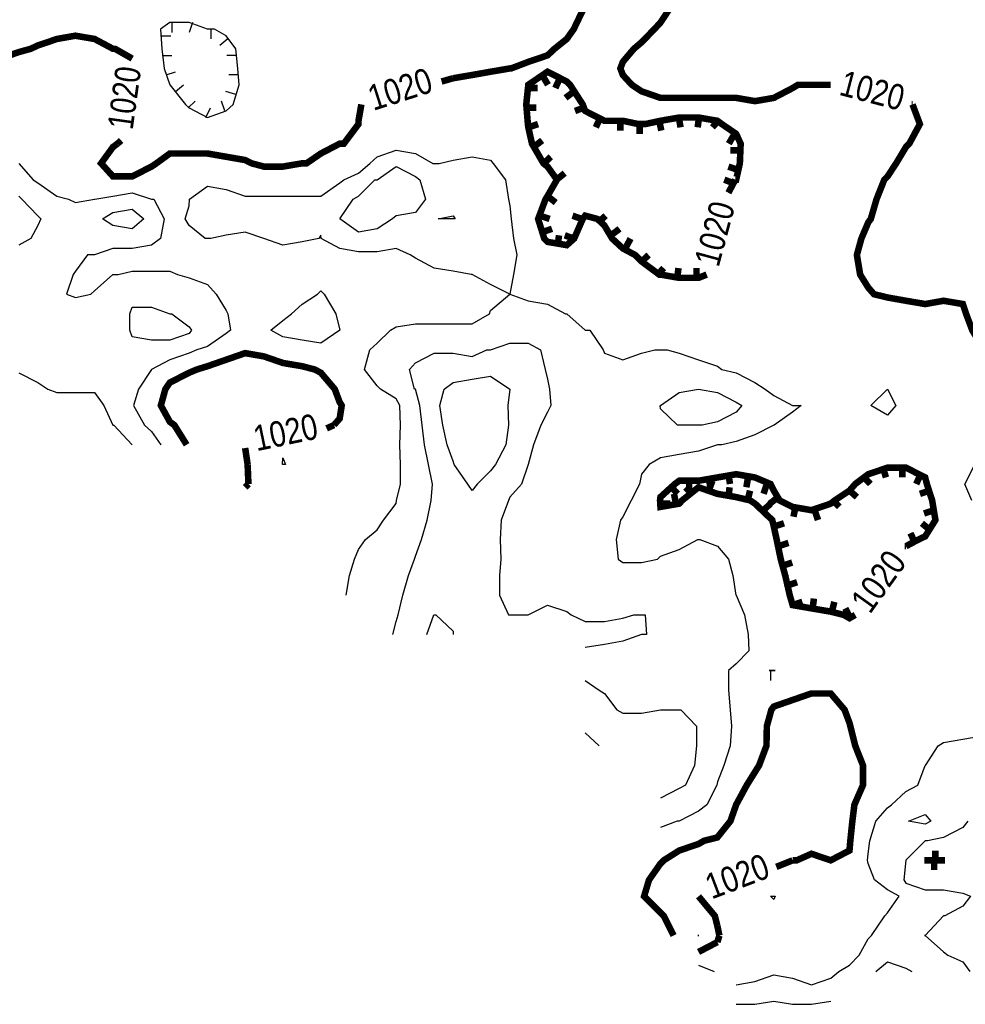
# Model space of a CAD drawing. Extents: x 628896 to 629898, y 4519176 to 4520140.
# Tile 6 of 23: x 629266 to 629411, y 4519182 to 4519333. Entities that reach past the tile are written whole.
import ezdxf
from ezdxf.enums import TextEntityAlignment as Align

# ---------------------------------------------------------------- set-up
doc = ezdxf.new("R2010")
doc.units = 0

msp = doc.modelspace()

# ---------------------------------------------------------------- linework, layer by layer
at = {"layer": 'GSLAYER', "linetype": 'CONTINUOUS', "const_width": 1, "flags": 128}
for points in [[(629251.0625, 4519340), (629251.625, 4519341), (629254.5, 4519342), (629257.125, 4519340), (629257.375, 4519339.5), (629258.1875, 4519337), (629257.375, 4519336), (629256.0625, 4519334.5), (629254.5, 4519332), (629254.1875, 4519331.5), (629254.5, 4519331), (629257.375, 4519329), (629258.3125, 4519328.5), (629260.25, 4519327.5), (629263.1875, 4519327), (629266.0625, 4519328), (629267.875, 4519328.5), (629268.9375, 4519329), (629271.875, 4519330), (629274.6875, 4519330.5), (629277.625, 4519330), (629280.4375, 4519328.5), (629280.75, 4519328.5), (629283.375, 4519327)], [(629368.0625, 4519337), (629366.9375, 4519336), (629365.375, 4519334.5), (629364.0625, 4519332.5), (629363.125, 4519331.5), (629361.1875, 4519329.5), (629360, 4519328.5), (629358.3125, 4519326.5), (629357.9375, 4519325.5), (629358.3125, 4519324.5), (629359.6875, 4519323), (629361.1875, 4519322), (629364.0625, 4519321), (629366.9375, 4519321), (629369.875, 4519321), (629372.75, 4519321), (629375.625, 4519321), (629378.5, 4519320.5), (629381.375, 4519321), (629384.25, 4519322.5), (629385.0625, 4519323), (629387.125, 4519323), (629390.0625, 4519323)], [(629332.375, 4519324), (629335.3125, 4519324.5), (629338.125, 4519325), (629341.0625, 4519325.5), (629341.25, 4519325.5), (629343.875, 4519326.5), (629346.8125, 4519327.5), (629347.875, 4519328.5), (629349.75, 4519330), (629350.8125, 4519331.5), (629352.25, 4519334.5)], [(629283.375, 4519327), (629283.375, 4519327)], [(629375.5, 4519308.5), (629375.625, 4519308.5), (629376.1875, 4519311), (629376.3125, 4519314), (629375.625, 4519315.5), (629373.4375, 4519317), (629372.75, 4519317.5), (629369.875, 4519318), (629366.9375, 4519318), (629364.0625, 4519317.5), (629361.75, 4519317), (629361.1875, 4519317), (629360.6875, 4519317), (629358.3125, 4519317.5), (629355.5, 4519317.5), (629352.5625, 4519319), (629352.1875, 4519320), (629350.25, 4519323), (629349.75, 4519323.5), (629346.8125, 4519325), (629343.875, 4519323), (629343.5625, 4519320), (629343.8125, 4519317), (629343.875, 4519316.5), (629344.4375, 4519314), (629346.1875, 4519311), (629346.8125, 4519310.5), (629348.25, 4519308.5), (629346.8125, 4519306), (629346.5, 4519305.5), (629345.375, 4519302.5), (629346.3125, 4519299.5), (629346.8125, 4519299), (629349.75, 4519298.5), (629350.875, 4519299.5), (629352.1875, 4519302.5), (629352.5625, 4519303), (629354.4375, 4519302.5), (629355.5, 4519301.5), (629356.6875, 4519299.5), (629358.3125, 4519298), (629360.1875, 4519297), (629361.1875, 4519296), (629363.875, 4519294), (629364.0625, 4519294), (629366.9375, 4519293.5), (629369.875, 4519293.5), (629371.125, 4519294)], [(629330.625, 4519323.5), (629332.375, 4519324)], [(629346, 4519324.5), (629346.875, 4519323)], [(629348.6875, 4519324), (629348, 4519322.5)], [(629343.8125, 4519322.5), (629345.3125, 4519322.5)], [(629350.875, 4519322), (629349.5625, 4519321)], [(629390.0625, 4519323), (629390.0625, 4519323)], [(629281.125, 4519314), (629280.4375, 4519313.5), (629278.625, 4519311), (629280.4375, 4519309), (629283.375, 4519309), (629286.3125, 4519310.5), (629287.0625, 4519311), (629289.125, 4519312.5), (629292.0625, 4519312.5), (629294.875, 4519312.5), (629297.75, 4519312), (629300.625, 4519311.5), (629301.625, 4519311), (629303.5, 4519310.5), (629306.375, 4519310.5), (629309.3125, 4519311), (629310, 4519311), (629312.1875, 4519312.5), (629315.0625, 4519314), (629315.6875, 4519314), (629317.9375, 4519317), (629317.9375, 4519317.5), (629318.375, 4519320)], [(629318.375, 4519320), (629318.375, 4519320)], [(629343.6875, 4519319.5), (629345.125, 4519319.5)], [(629352.375, 4519319.5), (629351, 4519319)], [(629402.5625, 4519320), (629403.6875, 4519317), (629402.0625, 4519314), (629401.5625, 4519313.5), (629400.0625, 4519311), (629398.75, 4519309), (629398.25, 4519308.5), (629397.0625, 4519305.5), (629396.1875, 4519302.5), (629395.8125, 4519302), (629394.75, 4519299.5), (629394.0625, 4519297), (629394.5625, 4519294), (629395.8125, 4519292), (629396.6875, 4519291), (629398.75, 4519290.5), (629401.5625, 4519290), (629404.5, 4519289.5), (629407.3125, 4519290), (629410.25, 4519289.5), (629410.75, 4519288), (629411.6875, 4519285.5), (629413.1875, 4519283), (629413.75, 4519282.5)], [(629402.4375, 4519320), (629402.5625, 4519320)], [(629354.875, 4519318), (629354.1875, 4519316.5)], [(629357.9375, 4519317.5), (629357.9375, 4519316)], [(629363.875, 4519317.5), (629364.1875, 4519316)], [(629366.875, 4519318), (629367.125, 4519316.5)], [(629369.9375, 4519318), (629369.75, 4519316.5)], [(629372.875, 4519317.5), (629372, 4519316.5)], [(629343.875, 4519316.5), (629345.375, 4519317)], [(629360.875, 4519317), (629360.875, 4519315.5)], [(629281.6875, 4519314.5), (629281.125, 4519314)], [(629344.6875, 4519313.5), (629346, 4519314.5)], [(629375.375, 4519315.5), (629374.5, 4519314)], [(629376.25, 4519313), (629374.75, 4519313)], [(629346.25, 4519311), (629347.3125, 4519312)], [(629375.875, 4519310), (629374.4375, 4519310.5)], [(629348.1875, 4519308.5), (629349.4375, 4519309.5)], [(629375.125, 4519308), (629373.8125, 4519308.5)], [(629374.4375, 4519306.5), (629375.5, 4519308.5)], [(629346.8125, 4519306), (629348.0625, 4519305)], [(629345.625, 4519303), (629347.125, 4519302.5)], [(629352.0625, 4519302.5), (629350.625, 4519303)], [(629354.625, 4519302), (629355.6875, 4519303)], [(629346.0625, 4519300.5), (629347.5, 4519301)], [(629356.5, 4519300), (629357.8125, 4519301)], [(629348.375, 4519298.5), (629348.5625, 4519300)], [(629350.875, 4519299.5), (629349.4375, 4519300)], [(629358.6875, 4519298), (629359.5, 4519299.5)], [(629361.1875, 4519296), (629362.25, 4519297)], [(629363.625, 4519294), (629364.5625, 4519295)], [(629366.625, 4519293.5), (629366.8125, 4519295)], [(629369.5625, 4519293.5), (629369.5625, 4519295)], [(629371.125, 4519294), (629371.125, 4519294)], [(629314.1875, 4519271), (629315.0625, 4519272), (629315.375, 4519274), (629315.0625, 4519274.5), (629314.3125, 4519276.5), (629312.1875, 4519279), (629311.25, 4519279.5), (629309.3125, 4519280), (629306.375, 4519280.5), (629303.5, 4519281.5), (629300.625, 4519282), (629297.75, 4519281), (629294.875, 4519280), (629293.25, 4519279.5), (629292.0625, 4519279), (629289.125, 4519277.5), (629288.4375, 4519276.5), (629287.75, 4519274), (629289.125, 4519271.5), (629289.8125, 4519271), (629291.6875, 4519268)], [(629313.0625, 4519270.5), (629314.1875, 4519271)], [(629300.5625, 4519268), (629300.5625, 4519268)], [(629301, 4519265), (629300.625, 4519267.5)], [(629301.125, 4519262), (629301, 4519265)], [(629401.5625, 4519252.5), (629403.4375, 4519253.5), (629404.5, 4519254), (629406.0625, 4519256.5), (629405.5625, 4519259.5), (629404.75, 4519262), (629404.5, 4519263), (629401.5625, 4519264.5), (629398.75, 4519264.5), (629395.8125, 4519263.5), (629393.8125, 4519262), (629392.9375, 4519261), (629390.6875, 4519259.5), (629390.0625, 4519259), (629387.125, 4519258), (629384.25, 4519258.5), (629382.25, 4519259.5), (629381.375, 4519261), (629380.875, 4519262), (629378.5, 4519263), (629375.625, 4519263.5), (629372.75, 4519263), (629369.875, 4519262.5), (629366.9375, 4519262.5), (629366.25, 4519262), (629364.0625, 4519260), (629364, 4519259.5), (629364.0625, 4519258.5), (629366.9375, 4519259), (629367.375, 4519259.5), (629369.875, 4519261.5), (629372.75, 4519260.5), (629375.625, 4519260), (629377.75, 4519259.5), (629378.5, 4519259), (629381.125, 4519256.5), (629381.375, 4519255.5), (629381.8125, 4519253.5), (629382.4375, 4519250.5), (629383.125, 4519248), (629383.8125, 4519245), (629384.25, 4519243.5), (629387.125, 4519243), (629390.0625, 4519242.5), (629392.0625, 4519242), (629392.9375, 4519241.5), (629393.8125, 4519242)], [(629374.4375, 4519263.5), (629374.6875, 4519262)], [(629398.0625, 4519264.5), (629398.5, 4519263)], [(629401, 4519264.5), (629401, 4519263)], [(629403.8125, 4519263.5), (629403.125, 4519262)], [(629300.625, 4519261.5), (629301.125, 4519262)], [(629368.4375, 4519262.5), (629368.4375, 4519261)], [(629371.4375, 4519263), (629371.6875, 4519261.5)], [(629371.4375, 4519261), (629372, 4519262.5)], [(629377.4375, 4519263), (629377.1875, 4519261.5)], [(629380.3125, 4519262), (629379.8125, 4519260.5)], [(629395.1875, 4519263), (629396.125, 4519262)], [(629365.75, 4519261.5), (629366.6875, 4519260.5)], [(629366.4375, 4519259), (629366.125, 4519260.5)], [(629368.875, 4519260.5), (629367.875, 4519261.5)], [(629374.4375, 4519260), (629374.625, 4519261.5)], [(629377.375, 4519259.5), (629377.75, 4519261)], [(629392.9375, 4519261), (629394.0625, 4519260)], [(629405.1875, 4519261), (629403.6875, 4519260.5)], [(629364, 4519259), (629365.5625, 4519259)], [(629379.8125, 4519258), (629380.875, 4519259)], [(629382.0625, 4519260), (629380.75, 4519259)], [(629390.4375, 4519259.5), (629391.375, 4519258.5)], [(629384.6875, 4519258.5), (629384.375, 4519257)], [(629387.625, 4519258), (629388.125, 4519256.5)], [(629405.875, 4519258), (629404.3125, 4519257.5)], [(629381.375, 4519255.5), (629382.9375, 4519256)], [(629405.1875, 4519255), (629404, 4519256)], [(629402.9375, 4519253), (629402.25, 4519254.5)], [(629382.0625, 4519252.5), (629383.625, 4519253)], [(629401.375, 4519252.5), (629401.5625, 4519252.5)], [(629382.6875, 4519249.5), (629384.1875, 4519250)], [(629383.4375, 4519246.5), (629384.9375, 4519247)], [(629384.25, 4519243.5), (629385.75, 4519244)], [(629387.3125, 4519243), (629387.5, 4519244.5)], [(629390.25, 4519242.5), (629390.625, 4519244)], [(629393.0625, 4519241.5), (629392.3125, 4519243)], [(629393.8125, 4519242), (629393.8125, 4519242)], [(629384.25, 4519204.5), (629384.875, 4519204.5), (629387.125, 4519205.5), (629390.0625, 4519204.5), (629392.9375, 4519206), (629393.0625, 4519207.5), (629393.375, 4519210.5), (629393.6875, 4519213), (629395, 4519216), (629395, 4519219), (629393.8125, 4519222), (629393.0625, 4519225), (629392.9375, 4519225.5), (629392.1875, 4519227.5), (629390.0625, 4519230), (629387.125, 4519230), (629384.25, 4519229), (629381.375, 4519228), (629381, 4519227.5), (629380.3125, 4519225), (629380.25, 4519222), (629379.125, 4519219), (629378.5, 4519218), (629377.25, 4519216), (629375.625, 4519213), (629374.75, 4519210.5), (629372.75, 4519208), (629370.75, 4519207.5), (629369.875, 4519207), (629366.9375, 4519206), (629364.5625, 4519204.5), (629364.0625, 4519204), (629362.3125, 4519201.5), (629361.5625, 4519199), (629364.0625, 4519196.5), (629364.5625, 4519196), (629366.0625, 4519193)], [(629406.0625, 4519204.5), (629406.0625, 4519206)], [(629381.75, 4519203.5), (629384.25, 4519204.5)], [(629407.3125, 4519204.5), (629404.5, 4519204.5), (629404.375, 4519204.5), (629404.5, 4519204.5), (629407.3125, 4519204.5), (629407.5, 4519204.5)], [(629405.875, 4519204.5), (629405.875, 4519203)], [(629407.5, 4519204.5), (629407.3125, 4519204.5)], [(629372.75, 4519194.5), (629372.375, 4519196), (629369.875, 4519199)], [(629369.875, 4519199), (629369.875, 4519199)], [(629373.0625, 4519193), (629372.75, 4519194.5)], [(629372.75, 4519192), (629373.0625, 4519193)], [(629369.875, 4519190.5), (629372.75, 4519192)]]:
    msp.add_lwpolyline(points, dxfattribs=at)
at = {"layer": 'GSLAYER', "linetype": 'CONTINUOUS', "flags": 128}
for points in [[(629298.8125, 4519320), (629299.6875, 4519323), (629299.5, 4519325.5), (629299.1875, 4519328.5), (629297.75, 4519330.5), (629295.9375, 4519331.5), (629294.875, 4519331.5), (629292.0625, 4519332.5), (629289.125, 4519332.5), (629287.6875, 4519331.5), (629287.875, 4519328.5), (629288.25, 4519325.5), (629289.125, 4519323), (629291.5, 4519320), (629292.0625, 4519319.5), (629294.875, 4519318), (629297.75, 4519319), (629298.8125, 4519320)], [(629289.4375, 4519332.5), (629289.4375, 4519331)], [(629292.5625, 4519332.5), (629292.0625, 4519331)], [(629295.375, 4519331.5), (629295.375, 4519330)], [(629287.75, 4519330.5), (629289.25, 4519330.5)], [(629298, 4519330), (629296.75, 4519329)], [(629287.9375, 4519327.5), (629289.4375, 4519327.5)], [(629299.3125, 4519327.5), (629297.8125, 4519327.5)], [(629288.5625, 4519324.5), (629290, 4519325)], [(629299.5625, 4519324.5), (629298.125, 4519324.5)], [(629290, 4519322), (629291.1875, 4519323)], [(629299.1875, 4519321.5), (629297.6875, 4519322)], [(629291.9375, 4519319.5), (629293, 4519320.5)], [(629294.625, 4519318), (629295.3125, 4519319.5)], [(629297.5, 4519319), (629297, 4519320.5)], [(629335.125, 4519294), (629332.375, 4519294.5), (629329.5, 4519295), (629326.625, 4519296.5), (629325.8125, 4519297), (629323.6875, 4519298), (629320.8125, 4519297.5), (629317.9375, 4519297.5), (629315.0625, 4519298), (629312.25, 4519299.5), (629312.1875, 4519300), (629311.875, 4519299.5), (629309.3125, 4519299), (629306.375, 4519298.5), (629303.5, 4519299.5), (629300.625, 4519300.5), (629297.75, 4519300), (629295.375, 4519299.5), (629294.875, 4519299.5), (629294.5, 4519299.5), (629292.0625, 4519301.5), (629291.4375, 4519302.5), (629292.0625, 4519304.5), (629292.125, 4519305.5), (629294.875, 4519307.5), (629297.75, 4519307), (629300.625, 4519306), (629303.5, 4519306), (629306.375, 4519306), (629309.3125, 4519306), (629312.1875, 4519306), (629315.0625, 4519308), (629315.6875, 4519308.5), (629317.9375, 4519309.5), (629319.6875, 4519311), (629320.8125, 4519312), (629323.6875, 4519313), (629326.625, 4519312.5), (629329.3125, 4519311), (629329.5, 4519311), (629330.25, 4519311), (629332.375, 4519311.5), (629335.3125, 4519312), (629338.125, 4519311.5), (629338.5, 4519311), (629340.375, 4519308.5), (629340.875, 4519305.5), (629341.0625, 4519304.5), (629341.25, 4519302.5), (629341.625, 4519299.5), (629342.125, 4519297), (629341.625, 4519294), (629341.0625, 4519291), (629338.125, 4519292.5), (629335.3125, 4519294), (629335.125, 4519294)], [(629266.0625, 4519311), (629268.25, 4519308.5), (629268.9375, 4519308), (629271.875, 4519306), (629273.625, 4519305.5), (629274.6875, 4519305), (629277.625, 4519305.5), (629277.6875, 4519305.5), (629280.4375, 4519306), (629283.375, 4519306.5), (629286.3125, 4519305.5), (629286.6875, 4519305.5), (629288.25, 4519302.5), (629287.6875, 4519299.5), (629286.3125, 4519298.5), (629283.375, 4519298), (629280.4375, 4519298), (629277.625, 4519297), (629276.5625, 4519297), (629274.6875, 4519294.5), (629274.375, 4519294), (629273.3125, 4519291), (629274.6875, 4519290.5), (629277.0625, 4519291), (629277.625, 4519291.5), (629280.4375, 4519294), (629281.25, 4519294), (629283.375, 4519294.5), (629286.3125, 4519294.5), (629289.125, 4519294.5), (629290.3125, 4519294), (629292.0625, 4519293.5), (629294.875, 4519292.5), (629296.1875, 4519291), (629297.75, 4519288.5), (629298, 4519288), (629298.375, 4519285.5), (629297.75, 4519285), (629294.875, 4519283), (629293.25, 4519282.5), (629292.0625, 4519282), (629289.125, 4519281), (629286.3125, 4519279.5), (629284.3125, 4519276.5), (629283.5625, 4519274), (629285.25, 4519271), (629286.3125, 4519270), (629287.75, 4519268)], [(629315.0625, 4519302.5), (629317.125, 4519305.5), (629317.9375, 4519306), (629320.4375, 4519308.5), (629320.8125, 4519308.5), (629323.6875, 4519310.5), (629326.625, 4519309), (629327.3125, 4519308.5), (629328.1875, 4519305.5), (629326.625, 4519303.5), (629323.6875, 4519303), (629323.125, 4519302.5), (629320.8125, 4519301), (629317.9375, 4519300.5), (629315.0625, 4519302.5)], [(629266.0625, 4519306), (629266.5, 4519305.5), (629268.9375, 4519303), (629269.4375, 4519302.5), (629268.9375, 4519301.5), (629267.875, 4519299.5), (629266.0625, 4519298.5)], [(629278.8125, 4519302.5), (629280.4375, 4519303.5), (629283.375, 4519304), (629285.125, 4519302.5), (629283.375, 4519301), (629280.4375, 4519301.5), (629278.8125, 4519302.5)], [(629330.125, 4519302.5), (629332.375, 4519303), (629332.6875, 4519302.5), (629332.375, 4519302.5), (629330.125, 4519302.5)], [(629304.5625, 4519285.5), (629306.375, 4519287), (629307.6875, 4519288), (629309.3125, 4519289.5), (629311.6875, 4519291), (629312.1875, 4519291.5), (629312.6875, 4519291), (629314.5, 4519288), (629315.0625, 4519285.5), (629312.1875, 4519283.5), (629309.3125, 4519284), (629306.375, 4519284.5), (629304.5625, 4519285.5)], [(629316.0625, 4519245), (629316.5625, 4519248), (629317.3125, 4519250.5), (629317.9375, 4519252), (629319, 4519253.5), (629320.8125, 4519255), (629321.75, 4519256.5), (629323.6875, 4519259), (629323.75, 4519259.5), (629324.375, 4519262), (629324.375, 4519265), (629324.25, 4519268), (629324.375, 4519271), (629324.25, 4519274), (629323.6875, 4519275), (629321.3125, 4519276.5), (629320.8125, 4519277), (629318.875, 4519279.5), (629319.6875, 4519282.5), (629320.8125, 4519283.5), (629322.8125, 4519285.5), (629323.6875, 4519286), (629326.625, 4519286.5), (629329.5, 4519286.5), (629332.375, 4519286.5), (629335.3125, 4519286.5), (629337.9375, 4519288), (629338.125, 4519288.5), (629341.0625, 4519291), (629343.875, 4519290), (629346.8125, 4519289.5), (629349.5625, 4519288), (629349.75, 4519288), (629352.5625, 4519285.5), (629353.25, 4519285.5), (629355.3125, 4519282.5), (629355.5, 4519282), (629358.3125, 4519281), (629361.1875, 4519282), (629363.1875, 4519282.5), (629364.0625, 4519282.5), (629365.0625, 4519282.5), (629366.9375, 4519282), (629369.875, 4519281), (629372.75, 4519280), (629373.4375, 4519279.5), (629375.625, 4519279), (629378.5, 4519277.5), (629380.0625, 4519276.5), (629381.375, 4519275.5), (629384.25, 4519274), (629385.5625, 4519274), (629384.25, 4519273), (629381.4375, 4519271), (629381.375, 4519271), (629378.5, 4519269.5), (629375.625, 4519268.5), (629373.4375, 4519268), (629372.75, 4519268), (629369.875, 4519267), (629366.9375, 4519266.5), (629364.0625, 4519266), (629362.3125, 4519265), (629361.1875, 4519263.5), (629360.875, 4519262), (629359.5625, 4519259.5), (629358.3125, 4519257), (629357.9375, 4519256.5), (629357.3125, 4519253.5), (629357.625, 4519250.5), (629358.3125, 4519250), (629361.1875, 4519250), (629363.625, 4519250.5), (629364.0625, 4519251), (629366.9375, 4519252), (629369.75, 4519253.5), (629369.875, 4519253.5), (629370.0625, 4519253.5), (629372.75, 4519252.5), (629374.4375, 4519250.5), (629375.125, 4519248), (629375.5625, 4519245), (629375.625, 4519245), (629376.875, 4519242), (629377.4375, 4519239), (629377.5625, 4519236.5), (629375.625, 4519234.5), (629374.4375, 4519233.5), (629374.4375, 4519230.5), (629374.6875, 4519227.5), (629374.9375, 4519225), (629374.6875, 4519222), (629373.75, 4519219), (629372.75, 4519216.5), (629372.6875, 4519216), (629371.125, 4519213), (629369.875, 4519212), (629366.9375, 4519210.5), (629366.625, 4519210.5), (629364.0625, 4519209.5)], [(629283, 4519285.5), (629283, 4519288), (629283.375, 4519289), (629286.3125, 4519289), (629289.125, 4519288), (629289.4375, 4519288), (629292.0625, 4519286), (629292.4375, 4519285.5), (629292.0625, 4519285), (629289.125, 4519284), (629286.3125, 4519284), (629283.375, 4519284.5), (629283, 4519285.5)], [(629323.1875, 4519239), (629323.6875, 4519241), (629324, 4519242), (629324.6875, 4519245), (629325.5625, 4519248), (629326.5, 4519250.5), (629326.625, 4519251), (629327.5625, 4519253.5), (629328.4375, 4519256.5), (629329.0625, 4519259.5), (629329.25, 4519262), (629328.625, 4519265), (629328, 4519268), (629327.6875, 4519271), (629327.3125, 4519274), (629326.625, 4519276.5), (629326.5, 4519276.5), (629325.75, 4519279.5), (629326.625, 4519280.5), (629329.5, 4519282), (629332.375, 4519282), (629335.3125, 4519281.5), (629337.5625, 4519282.5), (629338.125, 4519282.5), (629341.0625, 4519283.5), (629343.875, 4519283.5), (629345.75, 4519282.5), (629346.4375, 4519279.5), (629346.8125, 4519278), (629347.125, 4519276.5), (629347.3125, 4519274), (629346.8125, 4519273), (629345.8125, 4519271), (629344.6875, 4519268), (629343.875, 4519265), (629342.8125, 4519262), (629341.0625, 4519260), (629340.875, 4519259.5), (629339.75, 4519256.5), (629339.5625, 4519253.5), (629339.6875, 4519250.5), (629339.5, 4519248), (629339.5, 4519245), (629340.875, 4519242), (629341.0625, 4519242), (629342.875, 4519242), (629343.875, 4519242), (629346.8125, 4519243.5), (629349.75, 4519242.5), (629350.4375, 4519242), (629352.5625, 4519241), (629355.5, 4519241), (629358.3125, 4519241.5), (629360, 4519242), (629361.1875, 4519242), (629361.75, 4519242), (629361.9375, 4519239), (629361.1875, 4519239), (629358.3125, 4519238), (629355.5, 4519237.5), (629352.5625, 4519237)], [(629266.0625, 4519279), (629268.9375, 4519277.5), (629270.5, 4519276.5), (629271.875, 4519276), (629274.6875, 4519276), (629277.625, 4519276), (629279.0625, 4519274), (629280.4375, 4519271), (629280.5625, 4519271), (629283.375, 4519268), (629283.375, 4519268)], [(629334.625, 4519262), (629332.5625, 4519265), (629332.375, 4519265.5), (629331.5, 4519268), (629330.8125, 4519271), (629330.375, 4519274), (629331, 4519276.5), (629332.375, 4519277.5), (629335.3125, 4519278), (629338.125, 4519278.5), (629341.0625, 4519276.5), (629340.75, 4519274), (629340.875, 4519271), (629340.4375, 4519268), (629338.875, 4519265), (629338.125, 4519264), (629336.0625, 4519262), (629335.3125, 4519261), (629334.625, 4519262)], [(629366.6875, 4519271), (629364.0625, 4519273.5), (629364, 4519274), (629364.0625, 4519274), (629366.9375, 4519276), (629369.875, 4519276.5), (629372.75, 4519276), (629375.625, 4519274.5), (629376.5, 4519274), (629375.625, 4519273), (629372.75, 4519271.5), (629370.4375, 4519271), (629369.875, 4519271), (629366.9375, 4519271), (629366.6875, 4519271)], [(629396.1875, 4519274), (629398.75, 4519276.5), (629400, 4519274), (629398.75, 4519272.5), (629396.1875, 4519274)], [(629306.3125, 4519265), (629306.375, 4519266), (629306.8125, 4519265), (629306.375, 4519265), (629306.3125, 4519265)], [(629411.625, 4519259.5), (629410.5625, 4519262), (629412.0625, 4519265)], [(629328.375, 4519239), (629329.4375, 4519242), (629329.5, 4519242), (629329.75, 4519242), (629332.375, 4519239.5), (629332.375, 4519239)], [(629380.6875, 4519233.5), (629381.375, 4519233.5), (629381.5625, 4519233.5), (629381.375, 4519233.5), (629380.6875, 4519233.5)], [(629380.875, 4519233.5), (629380.875, 4519232)], [(629352.5625, 4519232), (629354.6875, 4519230.5), (629355.5, 4519230), (629357.375, 4519227.5), (629358.3125, 4519227), (629361.1875, 4519227), (629364.0625, 4519227.5), (629366.25, 4519227.5), (629366.9375, 4519227.5), (629367.1875, 4519227.5), (629369.5625, 4519225), (629369.5625, 4519222), (629369.25, 4519219), (629367.875, 4519216), (629366.9375, 4519215.5), (629364.0625, 4519214)], [(629352.5625, 4519224), (629354.6875, 4519222)], [(629391.3125, 4519187.5), (629392.9375, 4519188.5), (629394.4375, 4519190), (629395.8125, 4519192.5), (629396.3125, 4519193), (629398.3125, 4519196), (629398.75, 4519196.5), (629400.5, 4519199), (629398.75, 4519200), (629396.75, 4519201.5), (629395.8125, 4519204), (629395.6875, 4519204.5), (629395.8125, 4519205.5), (629396.0625, 4519207.5), (629396.9375, 4519210.5), (629398.75, 4519212.5), (629399.375, 4519213), (629401.5625, 4519215), (629403.375, 4519216), (629404.5, 4519219), (629404.5625, 4519219), (629406.5, 4519222), (629407.3125, 4519222.5), (629410.25, 4519223), (629413.1875, 4519223.5)], [(629401.9375, 4519210.5), (629404.5, 4519211.5), (629405.375, 4519210.5), (629404.5, 4519210), (629401.9375, 4519210.5)], [(629411, 4519210.5), (629410.25, 4519209.5), (629407.3125, 4519208), (629404.875, 4519207.5), (629404.5, 4519207.5), (629401.5625, 4519204.5), (629401.5625, 4519204.5), (629401.25, 4519201.5), (629401.5625, 4519201), (629404.5, 4519200), (629407.3125, 4519200), (629410.25, 4519199.5), (629411.4375, 4519199), (629410.25, 4519197.5), (629407.5, 4519196), (629407.3125, 4519196), (629404.5, 4519193), (629404.375, 4519193), (629404.5, 4519193), (629407.3125, 4519190.5), (629407.9375, 4519190), (629410.25, 4519189), (629411.3125, 4519187.5)], [(629380.875, 4519199), (629381.375, 4519199), (629381.5625, 4519199), (629381.375, 4519198.5), (629380.875, 4519199)], [(629369.9375, 4519193), (629369.875, 4519193), (629369.75, 4519193), (629369.875, 4519193), (629369.9375, 4519193)], [(629396.9375, 4519187.5), (629398.75, 4519189), (629401.5625, 4519188), (629402.4375, 4519187.5)], [(629369.875, 4519188.5), (629372.25, 4519187.5)], [(629375.625, 4519185.5), (629378.5, 4519186), (629381.375, 4519187), (629384.25, 4519186.5), (629387.125, 4519185.5), (629390.0625, 4519186.5), (629391.3125, 4519187.5)], [(629375.625, 4519182.5), (629378.5, 4519182.5), (629381.375, 4519183), (629384.25, 4519182.5), (629387.125, 4519182.5), (629390.0625, 4519183)]]:
    msp.add_lwpolyline(points, dxfattribs=at)

# ---------------------------------------------------------------- texts
at = {"layer": 'GSLAYER', "color": 7}
for rotation, width, p, p2 in [(82.6, 0.738608, (629283.4375, 4519316), (629284.75, 4519325.5)), (16, 0.758099, (629320.1875, 4519319), (629329.5625, 4519322)), (346.4, 0.756569, (629391.1875, 4519321.5), (629400.6875, 4519319)), (75.2, 0.757808, (629372.9375, 4519295), (629375.5, 4519304.5)), (11.4, 0.75712, (629302.375, 4519267), (629312, 4519269)), (54.5, 0.758771, (629396.0625, 4519242), (629401.8125, 4519250)), (20.8, 0.757196, (629371.875, 4519198.5), (629381.0625, 4519202))]:
    msp.add_text('1020', height=3.89682, rotation=rotation, dxfattribs=dict(at, width=width)).set_placement(p, p2, align=Align.FIT)

doc.saveas('drawing.dxf')
